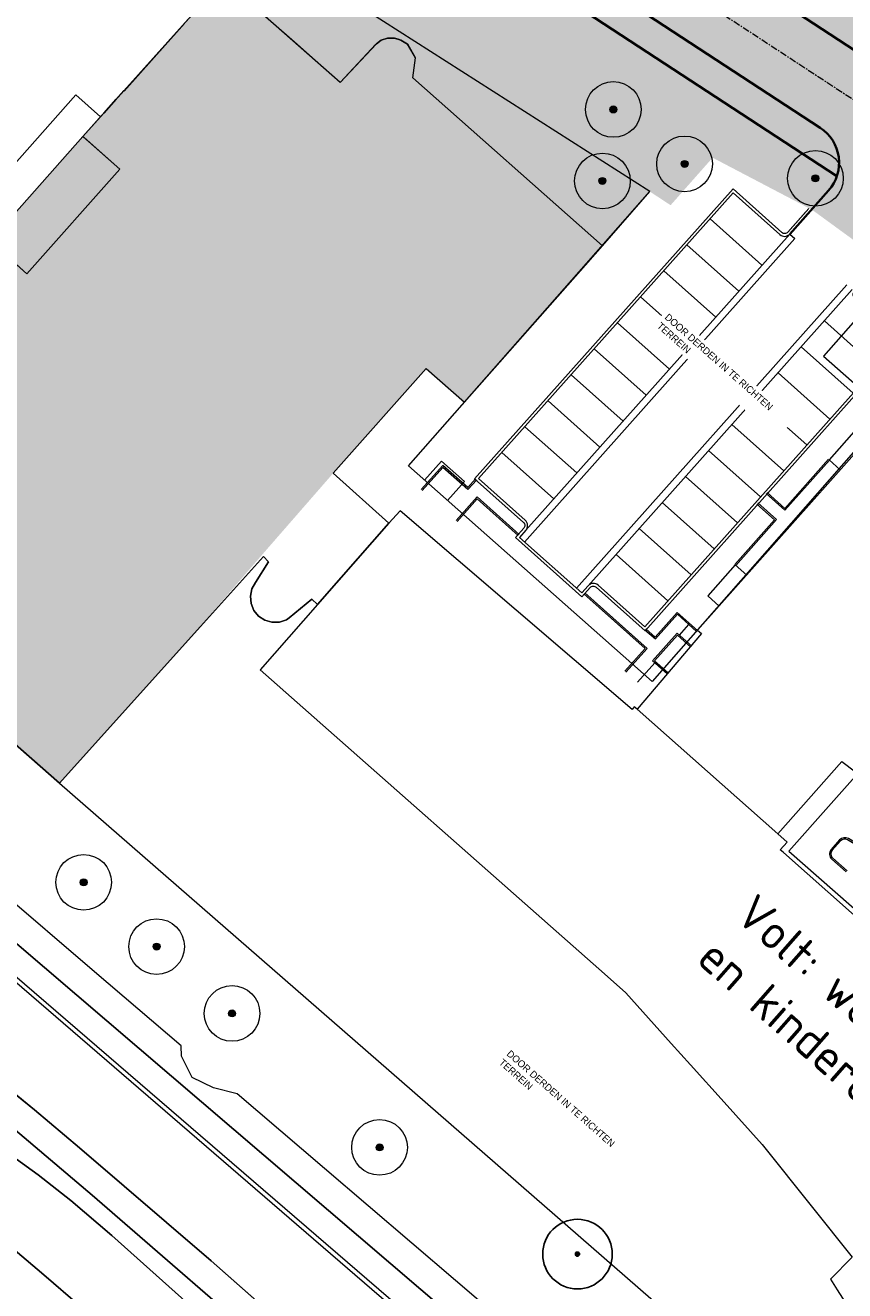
# Model space of a CAD drawing. Header units: millimetres. Extents: x 37131378 to 37737458, y 18584386 to 19114224.
# Tile 58 of 86: x 37529168 to 37588051, y 18891421 to 18982347. Entities that reach past the tile are written whole.
import ezdxf

# ---------------------------------------------------------------- set-up
doc = ezdxf.new("R2010")
doc.units = ezdxf.units.MM
doc.header["$LTSCALE"] = 50
for name, pattern in [('AM-AS', [16, 10, -2, 2, -2]), ('VH-OPSLUITBAND_100X200', [16, 8, -2, 4, -2]), ('VH-TROTTOIRBAND_180-200', [20, 10, -2, 2, -2, 2, -2])]:
    doc.linetypes.add(name, pattern=pattern)
for name, color, linetype, lineweight in [('B-BH-OG-TOPOGRAFIE_STRAATNAAM-T35', 50, 'Continuous', 35), ('B-WE-GR-BOOM-S', 252, 'Continuous', 25), ('B2-WE-OG-BEBOUWING-GV', 252, 'Continuous', 13), ('B2-WE-VH-VERHARDING_ASFALT-GV', 252, 'Continuous', 18), ('B2-WE-VH-VERHARDING_OPEN-GV', 252, 'Continuous', 18), ('B2-WE-VH-VERHARDING_STRAATBAKSTEEN-GV', 252, 'Continuous', 18), ('B2-WE-VH-VERHARDING_TEGEL-GV', 252, 'Continuous', 18), ('Bandenlijnen nieuwe situatie', 7, 'Continuous', 13), ('N-WE-VH-KANTOPSLUITING_OPSLUITBAND_100X200-G', 150, 'VH-OPSLUITBAND_100X200', 35), ('N-WE-VH-KANTOPSLUITING_TROTTOIRBAND_180 200-G', 210, 'VH-TROTTOIRBAND_180-200', 35), ('N-WE-VH-T25-2', 7, 'Continuous', 0), ('N02-WE-AM-AS_WEG_HOOFDRIJBAAN_RECHT-G', 50, 'AM-AS', 18), ('Nieuwe inrichting Stout', 7, 'Continuous', 13), ('pand', 7, 'Continuous', 0), ('Voetgangersgebied', 7, 'Continuous', 0)]:
    doc.layers.add(name, color=color, linetype=linetype, lineweight=lineweight)
for name, color, linetype, lineweight, true_color in [('N-WE-OG-RIJBAA-SBS-KF-PAVIONA-V', 7, 'Continuous', 0, 0x8c4b3b), ('N-WE-OG-TROTTOIR-SBS-DF-PAVIONA-V', 7, 'Continuous', 0, 0xbc7967), ('N-XX-OG-TOPOGRAFIE_BEBOUWING-V', 7, 'Continuous', 18, 0x7b1315), ('N01-WE-GR-GRAS_GAZON-V', 7, 'Continuous', 18, 0xc5d986)]:
    doc.layers.add(name, color=color, linetype=linetype, lineweight=lineweight, true_color=true_color)
doc.styles.add('ISO', font='txt')
doc.styles.add('NLCS-ISO-MM1-T25', font='txt', dxfattribs={"height": 2.5})

# ---------------------------------------------------------------- blocks, each defined once
blk = doc.blocks.new('SGR-BOOM_01-SO')
at = {"linetype": 'ByBlock', "lineweight": 18}
h = blk.add_hatch(color=0, dxfattribs=at)
h.dxf.hatch_style = 1
edge = h.paths.add_edge_path()
edge.add_arc((0, 0), 0.25, 0, 360)
at = {"color": 0, "linetype": 'ByBlock', "lineweight": 18}
for radius in [2, 0.25]:
    blk.add_circle((0, 0), radius, dxfattribs=at)
blk = doc.blocks.new('BGT_DRD_ACAD_3_FMEBLOCK8997')
at = {"layer": 'Voetgangersgebied', "color": 255}
blk.add_lwpolyline([(60.9055, -40.0915), (69.9265, -29.9145), (71.6985, -31.4915), (71.9375, -31.2225), (72.8235, -30.2275), (73.3735, -29.6095), (73.4105, -29.6425), (74.5855, -28.3225), (76.3445, -26.3455), (77.1535, -25.4375), (77.7275, -24.7925)], dxfattribs=at)

msp = doc.modelspace()

# ---------------------------------------------------------------- hatches: boundary and pattern name
at = {"ltscale": 0.1}
h = msp.add_hatch(color=256, dxfattribs=at)
edge = h.paths.add_edge_path()
edge.add_arc((37568847.6937, 18894049.3389), 150, 0, 360)
at = {"layer": 'N-WE-OG-RIJBAA-SBS-KF-PAVIONA-V', "lineweight": 18, "ltscale": 1.5}
h = msp.add_hatch(color=256, dxfattribs=at)
h.dxf.hatch_style = 1
edge = h.paths.add_edge_path()
edge.add_line((37586891.9371, 18970477.0437), (37585678.2995, 18969113.442))
edge.add_line((37585678.2995, 18969113.442), (37590556.0785, 18965554.6456))
edge.add_line((37590556.0785, 18965554.6456), (37591801.9145, 18966943.9073))
edge.add_arc((37594165.8156, 18965079.7378), 3010.5076, 48.46845349, 141.740729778, ccw=False)
edge.add_line((37596161.8794, 18967333.376), (37607786.8718, 18956794.3641))
edge.add_line((37607786.8718, 18956794.3641), (37611860.9544, 18961412.0268))
edge.add_line((37611860.9544, 18961412.0268), (37594711.5956, 18976647.6228))
edge.add_line((37594711.5956, 18976647.6228), (37557343.6491, 19001090.6648))
edge.add_line((37557343.6491, 19001090.6648), (37553274.9922, 18996582.4347))
edge.add_line((37553274.9922, 18996582.4347), (37586294.5962, 18974983.7213))
edge.add_arc((37584652.3703, 18972473.1249), 3000, -41.709981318, 56.810583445, ccw=False)
at = {"layer": 'N-WE-OG-TROTTOIR-SBS-DF-PAVIONA-V', "lineweight": 18, "ltscale": 1.5}
h = msp.add_hatch(color=256, dxfattribs=at)
h.dxf.hatch_style = 1
h.paths.add_polyline_path([(37558767.679, 19002668.5454), (37557344.2715, 19001090.2577), (37592515.2081, 18978084.3192), (37593660.7008, 18979844.3959)])
h = msp.add_hatch(color=256, dxfattribs=at)
h.dxf.hatch_style = 1
edge = h.paths.add_edge_path()
edge.add_arc((37584652.3703, 18972473.1249), 3000, 341.288095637, 416.810583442)
edge.add_line((37586294.5962, 18974983.7213), (37553248.8521, 18996599.5334))
edge.add_line((37553248.8521, 18996599.5334), (37551762.316, 18994883.299))
edge.add_line((37551762.316, 18994883.299), (37587493.8012, 18971510.6956))
at = {"layer": 'N-XX-OG-TOPOGRAFIE_BEBOUWING-V'}
h = msp.add_hatch(color=253, dxfattribs=at)
h.dxf.hatch_style = 1
h.paths.add_polyline_path([(37535957.2998, 18972006.6936), (37533312.596, 18974360.2287), (37526646.5547, 18966839.1383), (37529276.1828, 18964499.0191)], flags=17)
h.paths.add_polyline_path([(37557985.695, 18957687.3384), (37560739.6901, 18955257.3361), (37570638.6922, 18966512.3365), (37557015.6973, 18978570.3379), (37557203.6934, 18979998.337), (37556643.6964, 18980998.337), (37556161.6947, 18981278.3355), (37555695.6958, 18981434.3412), (37555203.6934, 18981433.3358), (37554738.6923, 18981275.342), (37554405.6966, 18981023.3426), (37554366.3237, 18980981.3389), (37551801.6902, 18978245.3398), (37548702.9388, 18980981.3389), (37543421.6943, 18985644.3396), (37543420.9914, 18985643.555), (37539272.062, 18980981.3389), (37536281.8712, 18977621.2152), (37533312.8055, 18974360.0422), (37533394.9791, 18974286.9156), (37535957.2998, 18972006.6936), (37529276.1828, 18964499.0191), (37526669.0048, 18966819.1599), (37516820.0661, 18955752.212), (37516819.4673, 18955751.5365), (37509406.6943, 18947421.3396), (37509407.2823, 18947420.8214), (37531619.2438, 18927893.7344), (37531619.6955, 18927893.3409), (37540932.5749, 18938235.5504), (37546573.6674, 18944747.3288), (37551296.6936, 18950165.3413)])
at = {"layer": 'N01-WE-GR-GRAS_GAZON-V'}
h = msp.add_hatch(color=256, dxfattribs=at)
h.dxf.hatch_style = 1
h.paths.add_polyline_path([(37545893.8826, 18988403.8779), (37543421.6943, 18985644.3396), (37548702.9388, 18980981.3389), (37551801.6902, 18978245.3398), (37554366.3237, 18980981.3389), (37554405.6966, 18981023.3426), (37554738.6923, 18981275.342), (37555203.6934, 18981433.3358), (37555695.6958, 18981434.3412), (37556161.6947, 18981278.3355), (37556643.6964, 18980998.337), (37557203.6934, 18979998.337), (37557015.6973, 18978570.3379), (37570638.6919, 18966512.3368), (37574054.3093, 18970395.8377)])
edge = h.paths.add_edge_path()
edge.add_line((37578270.309, 18972507.9669), (37578559.6937, 18972835.3389))
edge.add_line((37578559.6937, 18972835.3389), (37585671.2546, 18969107.4601))
edge.add_line((37585671.2546, 18969107.4601), (37586891.9371, 18970477.0437))
edge.add_arc((37584652.3703, 18972473.1249), 3000, 318.290018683, 341.288095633)
edge.add_line((37587493.8012, 18971510.6956), (37551749.2459, 18994891.8484))
edge.add_line((37551749.2459, 18994891.8484), (37545893.8826, 18988403.8779))
edge.add_line((37545893.8826, 18988403.8779), (37574054.3093, 18970395.8377))
edge.add_line((37574054.3093, 18970395.8377), (37576669.188, 18973368.9116))
edge.add_line((37576669.188, 18973368.9116), (37578270.309, 18972507.9669))
edge = h.paths.add_edge_path()
edge.add_line((37611954.0926, 18950494.4445), (37609878.4517, 18948180.8047))
edge.add_line((37609878.4517, 18948180.8047), (37617255.4354, 18941644.7728))
edge.add_line((37617255.4354, 18941644.7728), (37618637.2976, 18943181.8394))
edge.add_arc((37616419.6329, 18945303.3384), 3069.0055, 316.269597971, 335.72734208)
edge.add_line((37619217.3369, 18944041.7335), (37611954.0925, 18950494.4445))
h.paths.add_polyline_path([(37600506.8213, 18960664.2708), (37598433.9702, 18958353.7406), (37607941.8925, 18949902.183), (37610009.9642, 18952221.6201)])
edge = h.paths.add_edge_path()
edge.add_line((37597163.3645, 18959483.1749), (37599235.1991, 18961793.9813))
edge.add_line((37599235.1991, 18961793.9813), (37592627.6768, 18967664.1513))
edge.add_arc((37594293.1379, 18964921.2026), 3208.9762, 121.265247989, 140.925738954)
edge.add_line((37591801.9145, 18966943.9073), (37590562.6138, 18965561.9341))
edge.add_line((37590562.6138, 18965561.9341), (37597163.3645, 18959483.1749))
h.paths.add_polyline_path([(37574054.3093, 18970395.8377), (37575540.7936, 18969420.1495), (37578270.309, 18972507.9669), (37576669.188, 18973368.9116)], flags=17)

# ---------------------------------------------------------------- linework, layer by layer
for radius in [2500, 45]:
    msp.add_circle((37568847.6937, 18894049.3389), radius)
at = {"ltscale": 0.1}
msp.add_circle((37568847.6937, 18894049.3389), 150, dxfattribs=at)
at = {"layer": 'B2-WE-OG-BEBOUWING-GV'}
for points in [[(37509734.6937, 18947132.3389), (37531619.6937, 18927893.3389), (37546285.6937, 18944180.3389), (37546640.6937, 18943791.3389), (37545707.6937, 18942308.3389), (37545449.6937, 18941843.3389), (37545340.6937, 18941322.3389), (37545389.6937, 18940792.3389), (37545593.6937, 18940301.3389), (37545933.6937, 18939892.3389), (37546379.6937, 18939601.3389), (37546891.6937, 18939456.3389), (37547423.6937, 18939468.3389), (37547927.6937, 18939637.3389), (37548133.6937, 18939761.3389), (37549750.6937, 18941121.3389), (37550165.6937, 18940731.3389), (37550835.6937, 18941493.3389), (37555294.6937, 18946566.3389), (37551296.6937, 18950165.3389), (37557985.6937, 18957687.3389), (37560739.6937, 18955257.3389), (37569413.6937, 18965119.3389), (37570638.6937, 18966512.3389), (37557015.6937, 18978570.3389), (37557203.6937, 18979998.3389), (37556881.6937, 18980573.3389), (37556643.6937, 18980998.3389), (37556161.6937, 18981278.3389), (37555969.6937, 18981342.3389), (37555695.6937, 18981434.3389), (37555203.6937, 18981433.3389), (37554738.6937, 18981275.3389), (37554405.6937, 18981023.3389), (37551801.6937, 18978245.3389), (37543421.6937, 18985644.3389)], [(37540598.6937, 18982471.3389), (37540024.6937, 18981826.3389), (37539215.6937, 18980918.3389), (37537456.6937, 18978941.3389), (37536281.6937, 18977621.3389), (37536244.6937, 18977654.3389), (37535694.6937, 18977036.3389), (37534808.6937, 18976041.3389), (37534569.6937, 18975772.3389), (37533312.6937, 18974360.3389), (37535957.6937, 18972006.3389), (37529275.6937, 18964499.3389), (37526631.6937, 18966852.3389)]]:
    msp.add_lwpolyline(points, dxfattribs=at)
at = {"layer": 'B2-WE-VH-VERHARDING_ASFALT-GV'}
for p, q in [((37557305.6937, 18888734.3389), (37523685.6937, 18917702.3389)), ((37526877.6937, 18906803.3389), (37529826.6937, 18904416.3389)), ((37529826.6937, 18904416.3389), (37533053.6937, 18901693.3389)), ((37533053.6937, 18901693.3389), (37542515.6937, 18893565.3389)), ((37542515.6937, 18893565.3389), (37549445.6937, 18887469.3389))]:
    msp.add_line(p, q, dxfattribs=at)
for points in [[(37523895.6937, 18917957.3389), (37557518.6937, 18888986.3389), (37559231.6937, 18887575.3389), (37575811.6937, 18873555.3389), (37586268.6937, 18864614.3389), (37589554.6937, 18861462.3389), (37591549.6937, 18859532.3389), (37596040.6937, 18855362.3389), (37597395.6937, 18856641.3389), (37593134.6937, 18860632.3389), (37588408.6937, 18865059.3389), (37586956.6937, 18866379.3389), (37526048.6937, 18918486.3389)], [(37527984.6937, 18903364.3389), (37533973.6937, 18898274.3389), (37548219.6937, 18885933.3389), (37549445.6937, 18887469.3389), (37542515.6937, 18893565.3389), (37533053.6937, 18901693.3389), (37529826.6937, 18904416.3389), (37526877.6937, 18906803.3389)]]:
    msp.add_lwpolyline(points, dxfattribs=at)
at = {"layer": 'B2-WE-VH-VERHARDING_OPEN-GV'}
for points in [[(37548219.6937, 18885933.3389), (37533973.6937, 18898274.3389), (37527984.6937, 18903364.3389)], [(37527408.6937, 18901677.3389), (37530101.6937, 18899752.3389), (37532442.6937, 18897910.3389), (37535392.6937, 18895388.3389), (37540844.6937, 18890499.3389)], [(37528479.6937, 18885794.3389), (37533520.6937, 18884324.3389), (37537265.6937, 18883232.3389), (37537271.6937, 18883255.3389), (37537942.6937, 18885838.3389), (37537214.6937, 18886554.3389), (37535725.6937, 18887898.3389), (37533049.6937, 18890249.3389), (37533115.6937, 18890312.3389), (37530493.6937, 18892562.3389), (37528431.6937, 18894314.3389)]]:
    msp.add_lwpolyline(points, dxfattribs=at)
at = {"layer": 'B2-WE-VH-VERHARDING_STRAATBAKSTEEN-GV'}
msp.add_lwpolyline([(37523776.6937, 18967172.3389), (37532797.6937, 18977349.3389), (37534569.6937, 18975772.3389), (37534808.6937, 18976041.3389), (37535694.6937, 18977036.3389), (37536244.6937, 18977654.3389), (37536281.6937, 18977621.3389), (37537456.6937, 18978941.3389), (37539215.6937, 18980918.3389), (37540024.6937, 18981826.3389), (37540598.6937, 18982471.3389)], dxfattribs=at)
at = {"layer": 'B2-WE-VH-VERHARDING_TEGEL-GV'}
for points in [[(37526048.6937, 18918486.3389), (37586956.6937, 18866379.3389), (37588408.6937, 18865059.3389), (37593134.6937, 18860632.3389), (37594641.6937, 18862133.3389), (37590175.6937, 18866320.3389), (37587941.6937, 18868338.3389), (37567380.6937, 18885918.3389), (37566351.6937, 18886798.3389), (37544402.6937, 18905565.3389), (37542693.6937, 18906002.3389), (37541165.6937, 18906744.3389), (37540403.6937, 18908280.3389), (37540365.6937, 18909018.3389), (37534140.6937, 18914341.3389), (37527189.6937, 18920284.3389)], [(37528431.6937, 18894314.3389), (37530493.6937, 18892562.3389), (37533115.6937, 18890312.3389), (37537162.6937, 18886758.3389), (37537373.6937, 18886653.3389), (37540844.6937, 18890499.3389), (37535392.6937, 18895388.3389), (37532442.6937, 18897910.3389), (37530101.6937, 18899752.3389), (37527408.6937, 18901677.3389)]]:
    msp.add_lwpolyline(points, dxfattribs=at)
at = {"layer": 'Bandenlijnen nieuwe situatie'}
for p, q in [((37570638.6919, 18966512.3368), (37574054.3093, 18970395.8377)), ((37531619.6961, 18927893.3404), (37597516.209, 18870486.4674))]:
    msp.add_line(p, q, dxfattribs=at)
at = {"layer": 'Bandenlijnen nieuwe situatie', "flags": 128}
for points in [[(37584031.1517, 18923000.7933), (37606101.6937, 18947839.3389), (37594372.6228, 18958152.1598), (37574215.6476, 18935191.5165), (37556714.8009, 18950681.102), (37574054.3093, 18970395.8377), (37545893.8826, 18988403.8779), (37543421.6937, 18985644.3389), (37533312.6937, 18974360.3389), (37516819.4673, 18955751.5365), (37509406.6937, 18947421.3389), (37531619.6937, 18927893.3389), (37541722.956, 18939113.2921)], [(37543421.6917, 18985644.342), (37539272.062, 18980981.3389)], [(37543421.6917, 18985644.342), (37548702.9388, 18980981.3389)], [(37539272.062, 18980981.3389), (37536281.8712, 18977621.2152), (37536244.5196, 18977654.4546), (37533312.8055, 18974360.0422), (37533394.9791, 18974286.9156)], [(37548702.9388, 18980981.3389), (37551801.6902, 18978245.3398), (37554366.3237, 18980981.3389)], [(37555294.6904, 18946566.3391), (37551296.6936, 18950165.3413), (37557985.695, 18957687.3384), (37560739.6901, 18955257.3361), (37570638.6922, 18966512.3365), (37557015.6973, 18978570.3379), (37557203.6934, 18979998.337), (37556653.2153, 18980981.3389)], [(37554366.3237, 18980981.3389), (37554405.6966, 18981023.3426), (37554738.6923, 18981275.342), (37555203.6934, 18981433.3358), (37555695.6958, 18981434.3412), (37556161.6947, 18981278.3355), (37556643.6964, 18980998.337)], [(37533394.9791, 18974286.9156), (37535957.2998, 18972006.6936), (37529276.1828, 18964499.0191), (37526669.0048, 18966819.1599)], [(37557854.7485, 18949672.1614), (37559069.876, 18951035.6477), (37560729.8715, 18949567.8468), (37559519.6618, 18948199.4183)], [(37550165.6935, 18940731.3402), (37549750.6962, 18941121.3395), (37548133.6956, 18939761.3425), (37547927.6937, 18939637.3422), (37547423.6949, 18939468.3423), (37546891.697, 18939456.3383), (37546379.6931, 18939601.3379), (37545933.6957, 18939892.3426), (37545593.6926, 18940301.3379), (37545389.6938, 18940792.3426), (37545340.6954, 18941322.3373), (37545449.6908, 18941843.3366), (37545707.6922, 18942308.3377), (37546640.6954, 18943791.3372), (37546285.695, 18944180.3386), (37531619.6961, 18927893.3404), (37509734.6935, 18947132.338)], [(37555294.6904, 18946566.3391), (37550165.6935, 18940731.3402)], [(37584033.3512, 18923003.2995), (37605005.3551, 18904597.7026), (37606414.7914, 18906083.5812), (37615374.2951, 18900672.3009), (37615181.2724, 18900305.3507), (37619964.5205, 18896109.3271)]]:
    msp.add_lwpolyline(points, dxfattribs=at)
at = {"layer": 'N-WE-VH-KANTOPSLUITING_OPSLUITBAND_100X200-G', "color": 0, "linetype": 'ByBlock'}
msp.add_line((37551749.2459, 18994891.8484), (37587493.8012, 18971510.6956), dxfattribs=at)
at = {"layer": 'N-WE-VH-KANTOPSLUITING_TROTTOIRBAND_180 200-G', "color": 0, "linetype": 'ByBlock'}
for points in [[(37557343.6491, 19001090.6648), (37594711.5956, 18976647.6228), (37680954.7393, 18900028.6825, 0.4135598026), (37686595.8035, 18900355.7179), (37700363.4174, 18915783.1921)], [(37553274.9922, 18996582.4347), (37586294.5962, 18974983.7213, -0.4584722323), (37586891.9371, 18970477.0437), (37584104.5803, 18967349.68)]]:
    msp.add_lwpolyline(points, format="xyb", dxfattribs=at)
at = {"layer": 'N02-WE-AM-AS_WEG_HOOFDRIJBAAN_RECHT-G', "color": 255}
msp.add_lwpolyline([(37555309.3207, 18998836.5498), (37591505.086, 18975160.1799), (37675228.7514, 18901304.0929), (37684304.2139, 18893282.191), (37704669.7684, 18916103.0713), (37711811.3643, 18909751.855)], dxfattribs=at)
at = {"layer": 'Nieuwe inrichting Stout'}
for p, q in [((37580045.2608, 18970309.9216), (37561741.016, 18949773.2863)), ((37583397.895, 18967309.7635), (37580045.2608, 18970309.9216)), ((37585481.2681, 18969194.8877), (37583955.2758, 18967482.7521)), ((37573685.5695, 18939127.3462), (37591982.9809, 18959656.709)), ((37561741.016, 18949773.2863), (37565100.563, 18946778.9909)), ((37565141.1441, 18946073.0495), (37564675.3919, 18945550.484)), ((37564675.3919, 18945550.484), (37569154.5256, 18941558.3215)), ((37569154.5256, 18941558.3215), (37569620.2779, 18942080.8871)), ((37570326.2192, 18942121.468), (37573685.5695, 18939127.3462))]:
    msp.add_line(p, q, dxfattribs=at)
msp.add_lwpolyline([(37585229.8513, 18968912.8025), (37583955.2758, 18967482.7521, -0.4147979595), (37583531.2646, 18967458.8022), (37580029.2956, 18970592.595), (37561458.638, 18949757.0552), (37564967.491, 18946629.6864, -0.4142136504), (37564991.8396, 18946206.1216), (37564393.0153, 18945534.2516), (37569170.7579, 18941275.945), (37569769.5823, 18941947.815, -0.4142135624), (37570193.1471, 18941972.1636), (37573701.8019, 18938844.9696), (37592265.3574, 18959672.9413), (37588757.9697, 18962799.006, -0.4152064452), (37588734.2989, 18963223.3286), (37590696.3607, 18965411.5102)], format="xyb", dxfattribs=at)
for points in [[(37582108.0331, 18965109.5904), (37578375.4356, 18968436.444)], [(37565141.1441, 18946073.0495), (37584104.5803, 18967349.68)], [(37584104.5803, 18967349.68), (37584477.8414, 18967016.9998)], [(37565048.653, 18945217.8038), (37584477.8414, 18967016.9998)], [(37580444.6143, 18963243.3006), (37576712.0167, 18966570.1542)], [(37578781.1954, 18961377.0107), (37575048.5979, 18964703.8643)], [(37588212.2049, 18963689.6083), (37568781.2333, 18941891.0295)], [(37588585.4462, 18963356.9059), (37569620.2779, 18942080.8871)], [(37577117.7766, 18959510.7209), (37573385.179, 18962837.5745)], [(37575454.3577, 18957644.431), (37571721.7602, 18960971.2847)], [(37590319.5798, 18957790.4033), (37586588.3023, 18961116.4158)], [(37573790.9389, 18955778.1412), (37570058.3413, 18959104.9948)], [(37588656.0675, 18955924.1968), (37584924.79, 18959250.2094)], [(37572127.5201, 18953911.8514), (37568394.9225, 18957238.705)], [(37586992.5551, 18954057.9903), (37583261.2776, 18957384.0029)], [(37585329.0428, 18952191.7838), (37581597.7653, 18955517.7964)], [(37570464.1012, 18952045.5615), (37566731.5037, 18955372.4151)], [(37583665.5304, 18950325.5773), (37579934.2529, 18953651.5899)], [(37568800.6824, 18950179.2717), (37565068.0848, 18953506.1253)], [(37582002.0181, 18948459.3708), (37578270.7405, 18951785.3834)], [(37567137.2635, 18948312.9819), (37563404.666, 18951639.8355)], [(37580338.5057, 18946593.1644), (37576607.2282, 18949919.1769)], [(37578674.9934, 18944726.9579), (37574943.7158, 18948052.9705)], [(37577011.481, 18942860.7514), (37573280.2035, 18946186.764)], [(37575347.9686, 18940994.5449), (37571616.6911, 18944320.5575)]]:
    msp.add_lwpolyline(points, dxfattribs=at)
at = {"layer": 'Nieuwe inrichting Stout', "flags": 128}
for points in [[(37589714.4973, 18952636.6361), (37588910.1904, 18953353.4988), (37586930.7432, 18951132.595), (37587735.0934, 18950415.6937)], [(37586968.0693, 18951099.327), (37583757.7053, 18947497.3569), (37582413.9652, 18948695.0057)], [(37586893.4171, 18951165.863), (37583749.5891, 18947638.5452), (37582480.5012, 18948769.6579)], [(37561529.2325, 18949761.113), (37560963.8742, 18949126.3946), (37559172.2207, 18950723.2596), (37557621.931, 18948983.8627)], [(37561603.9054, 18949694.6001), (37560972.0136, 18948985.1856), (37559180.3369, 18950582.0713), (37557696.5832, 18948917.3266)], [(37564663.2176, 18945762.2664), (37561639.8024, 18948456.9761), (37560122.7806, 18946754.9053)], [(37564596.6816, 18945687.6142), (37561647.9185, 18948315.7878), (37560197.4328, 18946688.3692)], [(37581748.6048, 18947948.4834), (37583017.6927, 18946817.3707), (37580153.3161, 18943603.5923)], [(37581815.1408, 18948023.1356), (37583158.8809, 18946825.4869), (37580227.9683, 18943537.0562)], [(37581012.6085, 18942837.7221), (37580190.6422, 18943570.3242), (37578214.5218, 18941353.1531), (37579035.9109, 18940620.7769)], [(37569299.7719, 18941495.8436), (37573704.2534, 18937570.2171), (37572253.7677, 18935942.7985)], [(37569366.308, 18941570.4958), (37573845.4417, 18937578.3333), (37572328.4199, 18935876.2625)], [(37573697.7438, 18938915.5638), (37574444.2661, 18938250.2034), (37576024.497, 18940023.1938), (37577405.3223, 18938792.0068)], [(37573764.2798, 18938990.216), (37574436.1499, 18938391.3916), (37576016.3939, 18940164.3967), (37577471.873, 18938866.646)], [(37576170.7365, 18938526.5178), (37576849.4092, 18939287.6763)], [(37577066.5633, 18937728.0853), (37576017.6995, 18938662.9167), (37574247.8408, 18936677.1674), (37575296.7046, 18935742.336)], [(37577000.0272, 18937653.4331), (37576025.8157, 18938521.7284), (37574389.029, 18936685.2836), (37575363.2406, 18935816.9882)], [(37574401.0268, 18936540.6357), (37573156.6539, 18935144.7718)]]:
    msp.add_lwpolyline(points, dxfattribs=at)
for points in [[(37589065.624, 18923454.4138), (37588312.4707, 18923905.9209, 0.3604919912), (37587681.7569, 18923809.347), (37587081.4004, 18923134.2634, 0.4142135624), (37587122.7584, 18922428.3671), (37588154.1683, 18921511.1271)], [(37589014.2067, 18923368.6452), (37588261.0534, 18923820.1523, 0.3604919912), (37587756.4823, 18923742.8932), (37587156.1258, 18923067.8095, 0.4142135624), (37587189.2122, 18922503.0925), (37588220.6222, 18921585.8525)]]:
    msp.add_lwpolyline(points, format="xyb", dxfattribs=at)
at = {"layer": 'Nieuwe inrichting Stout'}
for centre, start, end in [((37583731.3191, 18967682.3602), 228.175722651, 318.290018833), ((37564767.8829, 18946405.7297), 318.290018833, 48.290035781), ((37569993.539, 18941748.2069), 48.290018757, 138.290018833)]:
    msp.add_arc(centre, 500, start, end, dxfattribs=at)
at = {"layer": 'pand', "color": 1, "flags": 128}
for points in [[(37509734.6937, 18947132.3389), (37531619.6937, 18927893.3389), (37546285.6937, 18944180.3389), (37546640.6937, 18943791.3389), (37545707.6937, 18942308.3389), (37545449.6937, 18941843.3389), (37545340.6937, 18941322.3389), (37545389.6937, 18940792.3389), (37545593.6937, 18940301.3389), (37545933.6937, 18939892.3389), (37546379.6937, 18939601.3389), (37546891.6937, 18939456.3389), (37547423.6937, 18939468.3389), (37547927.6937, 18939637.3389), (37548133.6937, 18939761.3389), (37549750.6937, 18941121.3389), (37550165.6937, 18940731.3389), (37550835.6937, 18941493.3389), (37555294.6937, 18946566.3389), (37551296.6937, 18950165.3389), (37557985.6937, 18957687.3389), (37560739.6937, 18955257.3389), (37569413.6937, 18965119.3389), (37570638.6937, 18966512.3389), (37557015.6937, 18978570.3389), (37557203.6937, 18979998.3389), (37556881.6937, 18980573.3389), (37556881.6937, 18980573.3389), (37556643.6937, 18980998.3389), (37556161.6937, 18981278.3389), (37555969.6937, 18981342.3389), (37555695.6937, 18981434.3389), (37555203.6937, 18981433.3389), (37554738.6937, 18981275.3389), (37554405.6937, 18981023.3389), (37551801.6937, 18978245.3389), (37543421.6937, 18985644.3389)], [(37540598.6937, 18982471.3389), (37540024.6937, 18981826.3389), (37539215.6937, 18980918.3389), (37537456.6937, 18978941.3389), (37536281.6937, 18977621.3389), (37536244.6937, 18977654.3389), (37535694.6937, 18977036.3389), (37534808.6937, 18976041.3389), (37534569.6937, 18975772.3389), (37533312.6937, 18974360.3389), (37535957.6937, 18972006.3389), (37529275.6937, 18964499.3389), (37526631.6937, 18966852.3389)]]:
    msp.add_lwpolyline(points, dxfattribs=at)

# ---------------------------------------------------------------- block references
at = {"layer": 'B-WE-GR-BOOM-S', "color": 7, "xscale": 1000, "yscale": 1000, "zscale": 1000}
for p in [(37571424.6937, 18976300.3389), (37576543.6937, 18972388.3389), (37570640.6937, 18971162.3389), (37585947.6937, 18971351.3389), (37533361.6937, 18920765.3389), (37538603.6937, 18916145.3389), (37544023.6937, 18911346.3389), (37554624.6937, 18901719.3389)]:
    msp.add_blockref('SGR-BOOM_01-SO', p, dxfattribs=at)
at = {"layer": 'Voetgangersgebied', "color": 255, "xscale": 1000, "yscale": 1000, "zscale": 1000}
msp.add_blockref('BGT_DRD_ACAD_3_FMEBLOCK8997', (37462871.1937, 19007263.8389), dxfattribs=at)

# ---------------------------------------------------------------- texts
at = {"layer": 'B-BH-OG-TOPOGRAFIE_STRAATNAAM-T35', "color": 96, "lineweight": 50, "insert": (37581697.7207, 18920079.491), "char_height": 2500, "attachment_point": 1, "rotation": 318.676352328, "style": 'NLCS-ISO-MM1-T25'}
msp.add_mtext_dynamic_manual_height_columns('{\\C251;Volt: wonen, basisschool \\Pen kinderopvang}', width=56361.875416, gutter_width=1800, heights=[18783.3333], dxfattribs=at)

# ---------------------------------------------------------------- next in the draw order: texts
at = {"layer": 'N-WE-VH-T25-2', "color": 7, "char_height": 500, "width": 11575.786297, "attachment_point": 1, "rotation": 318.526504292, "style": 'ISO', "bg_fill": 3, "box_fill_scale": 1.5, "bg_fill_color": 256, "bg_fill_transparency": 0}
for insert in [(37575402.907, 18961675.6305), (37564046.4196, 18908750.4419)]:
    msp.add_mtext('DOOR DERDEN IN TE RICHTEN TERREIN', dxfattribs=dict(at, insert=insert))

# ---------------------------------------------------------------- next in the draw order: linework, layer by layer
at = {"layer": 'pand', "color": 1, "flags": 128}
msp.add_lwpolyline([(37590954.6937, 18960910.3389), (37589623.6937, 18962086.3389), (37589547.6937, 18962000.3389), (37586524.6937, 18958580.3389), (37591159.6937, 18954492.3389), (37591275.6937, 18954388.3389), (37587030.6937, 18949625.3389), (37577463.6937, 18938891.3389), (37577759.6937, 18938651.3389), (37573138.6937, 18933200.3389), (37583248.6937, 18924254.3389), (37587845.6937, 18929445.3389), (37588834.6937, 18928693.3389), (37588919.6937, 18928631.3389), (37605905.6937, 18947844.3389), (37605971.6937, 18947918.3389), (37605904.6937, 18947977.3389), (37598085.6937, 18954887.3389), (37596392.6937, 18956376.3389), (37594374.6937, 18958150.3389), (37594235.6937, 18958010.3389), (37593148.6937, 18958971.3389), (37590954.6937, 18960910.3389)], close=True, dxfattribs=at)
msp.add_lwpolyline([(37604693.6937, 18904258.3389), (37583646.6937, 18922919.3389), (37583422.6937, 18923111.3389), (37583909.6937, 18923647.3389), (37583248.6937, 18924254.3389), (37573138.6937, 18933200.3389), (37572931.6937, 18933380.3389), (37572779.6937, 18933190.3389), (37556117.6937, 18947451.3389), (37555294.6937, 18946566.3389), (37555294.6937, 18946566.3389), (37550835.6937, 18941493.3389), (37550165.6937, 18940731.3389), (37546048.6937, 18936037.3389), (37570779.6937, 18914195.3389), (37572332.6937, 18912816.3389), (37575586.6937, 18909193.3389), (37576975.6937, 18907645.3389), (37579379.6937, 18904968.3389), (37582114.6937, 18901922.3389), (37585741.6937, 18897405.3389), (37588578.6937, 18893831.3389), (37587038.6937, 18892238.3389), (37587507.6937, 18891482.3389), (37591311.6937, 18885545.3389)], dxfattribs=at)

doc.saveas('drawing.dxf')
